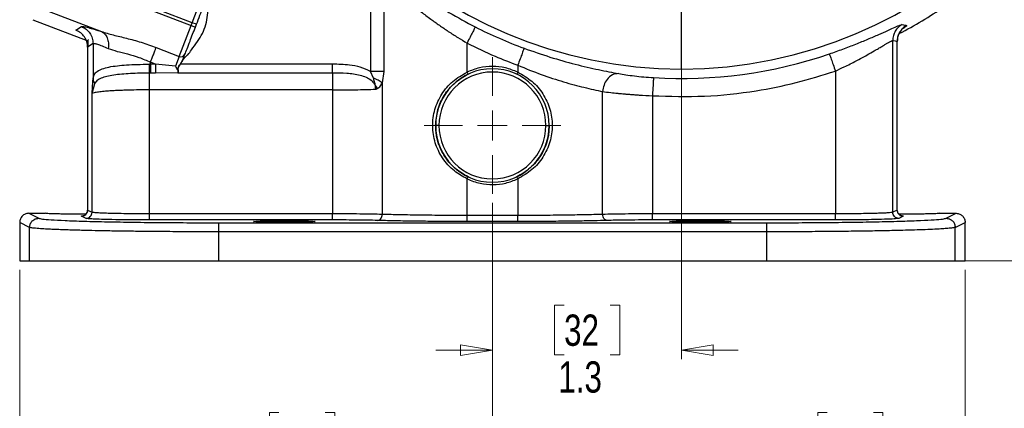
# Model space of a CAD drawing. Header units: inches. Extents: x 0.6 to 16.3, y 0.2 to 11.5.
# Tile 9 of 13: x 9.8 to 14.1, y 4 to 5.7. Entities that reach past the tile are written whole.
import ezdxf

# ---------------------------------------------------------------- set-up
doc = ezdxf.new("R2010")
doc.units = ezdxf.units.IN
doc.header["$MEASUREMENT"] = 0
doc.styles.add('SLDTEXTSTYLE0', font='TXT', dxfattribs={"width": 0.75})
doc.dimstyles.new('SLDDIMSTYLE0', dxfattribs={"dimtxt": 0.137795, "dimasz": 0.14, "dimexe": 0, "dimexo": 0.0625, "dimgap": 0.034449, "dimtad": 0, "dimtih": 1, "dimtoh": 1, "dimdec": 1, "dimlfac": 1.5, "dimrnd": 1e-09, "dimzin": 12, "dimdsep": 46, "dimtxsty": 'SLDTEXTSTYLE0', "dimblk1": 'CLOSED', "dimblk2": 'CLOSED', "dimsah": 1, "dimcen": 0.09, "dimadec": 0, "dimazin": 3, "dimtfac": 1, "dimtdec": 1, "dimtofl": 0, "dimtmove": 0, "dimatfit": 3, "dimldrblk": 'CLOSED', "dimfxl": 0, "dimfrac": 2, "dimtolj": 1, "dimtzin": 12, "dimarcsym": 0})
doc.dimstyles.new('SLDDIMSTYLE1', dxfattribs={"dimtxt": 0.137795, "dimasz": 0.14, "dimexe": 0, "dimexo": 0.0625, "dimgap": 0.034449, "dimtad": 0, "dimdec": 1, "dimlfac": 1.5, "dimrnd": 1e-09, "dimzin": 12, "dimdsep": 46, "dimtxsty": 'SLDTEXTSTYLE0', "dimblk1": 'CLOSED', "dimblk2": 'CLOSED', "dimsah": 1, "dimcen": 0.09, "dimadec": 0, "dimazin": 3, "dimtfac": 1, "dimtdec": 1, "dimtofl": 0, "dimtmove": 0, "dimatfit": 3, "dimldrblk": 'CLOSED', "dimfxl": 0, "dimfrac": 2, "dimtolj": 1, "dimtzin": 12, "dimarcsym": 0})
doc.dimstyles.new('SLDDIMSTYLE2', dxfattribs={"dimtxt": 0.137795, "dimasz": 0.14, "dimexe": 0, "dimexo": 0.0625, "dimgap": 0.034449, "dimtad": 0, "dimdec": 1, "dimlfac": 1.5, "dimrnd": 1e-09, "dimzin": 12, "dimdsep": 46, "dimtxsty": 'SLDTEXTSTYLE0', "dimblk1": 'CLOSED', "dimblk2": 'CLOSED', "dimsah": 1, "dimcen": 0.09, "dimadec": 0, "dimazin": 3, "dimtfac": 1, "dimtdec": 1, "dimtmove": 0, "dimatfit": 0, "dimldrblk": 'CLOSED', "dimfxl": 0, "dimfrac": 2, "dimtolj": 1, "dimtzin": 12, "dimarcsym": 0})
doc.dimstyles.new('SLDDIMSTYLE3', dxfattribs={"dimtxt": 0.137795, "dimasz": 0.14, "dimexe": 0, "dimexo": 0.0625, "dimgap": 0.034449, "dimtad": 0, "dimdec": 1, "dimlfac": 1.5, "dimrnd": 1e-09, "dimzin": 12, "dimdsep": 46, "dimtxsty": 'SLDTEXTSTYLE0', "dimblk1": 'CLOSED', "dimblk2": 'CLOSED', "dimsah": 1, "dimcen": 0.09, "dimadec": 0, "dimazin": 3, "dimtfac": 1, "dimtofl": 0, "dimtmove": 0, "dimatfit": 3, "dimldrblk": 'CLOSED', "dimfxl": 0, "dimfrac": 2, "dimtolj": 1, "dimtzin": 12, "dimarcsym": 0})
doc.dimstyles.new('SLDDIMSTYLE4', dxfattribs={"dimtxt": 0.137795, "dimasz": 0.14, "dimexe": 0, "dimexo": 0.0625, "dimgap": 0.034449, "dimtad": 0, "dimtih": 1, "dimtoh": 1, "dimdec": 1, "dimlfac": 1.5, "dimrnd": 1e-09, "dimzin": 12, "dimdsep": 46, "dimtxsty": 'SLDTEXTSTYLE0', "dimblk1": 'CLOSED', "dimblk2": 'CLOSED', "dimsah": 1, "dimcen": 0.09, "dimadec": 0, "dimazin": 3, "dimtfac": 1, "dimtofl": 0, "dimtmove": 0, "dimatfit": 3, "dimldrblk": 'CLOSED', "dimfxl": 0, "dimfrac": 2, "dimtolj": 1, "dimtzin": 12, "dimarcsym": 0})

# ---------------------------------------------------------------- blocks, each defined once
blk = doc.blocks.new('_Closed')
at = {"color": 0, "linetype": 'ByBlock', "lineweight": -2}
for p, q in [((-1, 0.166667), (0, 0)), ((-1, 0.166667), (-1, -0.166667)), ((0, 0), (-1, -0.166667)), ((0, 0), (-1, 0))]:
    blk.add_line(p, q, dxfattribs=at)
blk = doc.blocks.new('_D')
at = {"color": 7, "linetype": 'Continuous', "lineweight": 0}
for p, q in [((13.2198, 9.5086), (15.6873, 9.5086)), ((15.648, 9.5086), (15.648, 8.403)), ((15.4952, 8.375), (15.4533, 8.375)), ((15.4533, 8.375), (15.4533, 8.1562)), ((15.8007, 8.375), (15.8427, 8.375)), ((15.8427, 8.375), (15.8427, 8.1562)), ((15.4533, 8.1562), (15.4952, 8.1562)), ((15.8427, 8.1562), (15.8007, 8.1562)), ((15.648, 4.6389), (15.648, 7.9501)), ((13.9163, 4.6389), (15.6873, 4.6389))]:
    blk.add_line(p, q, dxfattribs=at)
at = {"color": 7, "linetype": 'Continuous', "lineweight": 18, "xscale": 0.14, "yscale": 0.14}
for p, rotation in [((15.648, 9.5086), 90.0000000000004), ((15.648, 4.6389), 270.0000000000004)]:
    blk.add_blockref('_Closed', p, dxfattribs=dict(at, rotation=rotation))
at = {"color": 7, "linetype": 'Continuous', "lineweight": 18, "char_height": 0.1378, "attachment_point": 1, "style": 'SLDTEXTSTYLE0'}
for s, insert in [('186', (15.4952, 8.3339)), ('7.3', (15.5207, 8.1277))]:
    blk.add_mtext(s, dxfattribs=dict(at, insert=insert))
blk = doc.blocks.new('_D_1')
at = {"color": 7, "linetype": 'Continuous', "lineweight": 0}
for p, q in [((14.7242, 6.8776), (14.7242, 3.2609)), ((11.8375, 4.8951), (11.8375, 3.2609)), ((14.0802, 3.4988), (14.0382, 3.4988)), ((14.0382, 3.4988), (14.0382, 3.28)), ((14.3857, 3.4988), (14.4276, 3.4988)), ((14.4276, 3.4988), (14.4276, 3.28)), ((11.8375, 3.3003), (13.9174, 3.3003)), ((14.7242, 3.3003), (14.5485, 3.3003)), ((14.0382, 3.28), (14.0802, 3.28)), ((14.4276, 3.28), (14.3857, 3.28))]:
    blk.add_line(p, q, dxfattribs=at)
at = {"color": 7, "linetype": 'Continuous', "lineweight": 18, "xscale": 0.14, "yscale": 0.14, "rotation": 180.0000000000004}
blk.add_blockref('_Closed', (11.8375, 3.3003), dxfattribs=at)
at = {"color": 7, "linetype": 'Continuous', "lineweight": 18, "xscale": 0.14, "yscale": 0.14}
blk.add_blockref('_Closed', (14.7242, 3.3003), dxfattribs=at)
at = {"color": 7, "linetype": 'Continuous', "lineweight": 18, "char_height": 0.1378, "attachment_point": 1, "style": 'SLDTEXTSTYLE0'}
for s, insert in [('110', (14.0802, 3.4576)), ('4.3', (14.1057, 3.2515))]:
    blk.add_mtext(s, dxfattribs=dict(at, insert=insert))
blk = doc.blocks.new('_D_2')
at = {"color": 7, "linetype": 'Continuous', "lineweight": 0}
for p, q in [((12.6708, 6.9745), (12.6708, 4.2058)), ((11.8375, 4.8951), (11.8375, 4.2058)), ((12.1534, 4.4437), (12.1114, 4.4437)), ((12.1114, 4.4437), (12.1114, 4.2249)), ((12.357, 4.4437), (12.399, 4.4437)), ((12.399, 4.4437), (12.399, 4.2249)), ((11.8375, 4.2452), (11.5875, 4.2452)), ((12.1114, 4.2249), (12.1534, 4.2249)), ((12.399, 4.2249), (12.357, 4.2249)), ((12.6708, 4.2452), (12.9208, 4.2452))]:
    blk.add_line(p, q, dxfattribs=at)
at = {"color": 7, "linetype": 'Continuous', "lineweight": 18, "xscale": 0.14, "yscale": 0.14}
blk.add_blockref('_Closed', (11.8375, 4.2452, -1.031), dxfattribs=at)
at = {"color": 7, "linetype": 'Continuous', "lineweight": 18, "xscale": 0.14, "yscale": 0.14, "rotation": 180.0000000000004}
blk.add_blockref('_Closed', (12.6708, 4.2452, -1.031), dxfattribs=at)
at = {"color": 7, "linetype": 'Continuous', "lineweight": 18, "char_height": 0.1378, "attachment_point": 1, "style": 'SLDTEXTSTYLE0'}
for s, insert in [('32', (12.1534, 4.4025)), ('1.3', (12.1279, 4.1964))]:
    blk.add_mtext(s, dxfattribs=dict(at, insert=insert))
blk = doc.blocks.new('_D_3')
at = {"color": 7, "linetype": 'Continuous', "lineweight": 0}
for p, q in [((11.8375, 4.8951), (11.8375, 3.7334)), ((9.7542, 4.5995), (9.7542, 3.7334)), ((10.8967, 3.9712), (10.8547, 3.9712)), ((10.8547, 3.9712), (10.8547, 3.7525)), ((11.1003, 3.9712), (11.1423, 3.9712)), ((11.1423, 3.9712), (11.1423, 3.7525)), ((9.7542, 3.7727), (10.7339, 3.7727)), ((10.8547, 3.7525), (10.8967, 3.7525)), ((11.1423, 3.7525), (11.1003, 3.7525)), ((11.8375, 3.7727), (11.2632, 3.7727))]:
    blk.add_line(p, q, dxfattribs=at)
at = {"color": 7, "linetype": 'Continuous', "lineweight": 18, "xscale": 0.14, "yscale": 0.14, "rotation": 180.0000000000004}
blk.add_blockref('_Closed', (9.7542, 3.7727, -1.031), dxfattribs=at)
at = {"color": 7, "linetype": 'Continuous', "lineweight": 18, "xscale": 0.14, "yscale": 0.14}
blk.add_blockref('_Closed', (11.8375, 3.7727, -1.031), dxfattribs=at)
at = {"color": 7, "linetype": 'Continuous', "lineweight": 18, "char_height": 0.1378, "attachment_point": 1, "style": 'SLDTEXTSTYLE0'}
for s, insert in [('79', (10.8967, 3.9301)), ('3.1', (10.8713, 3.7239))]:
    blk.add_mtext(s, dxfattribs=dict(at, insert=insert))
blk = doc.blocks.new('_D_4')
at = {"color": 7, "linetype": 'Continuous', "lineweight": 0}
for p, q in [((11.8375, 4.8951), (11.8375, 3.7334)), ((13.9208, 4.5995), (13.9208, 3.7334)), ((13.3129, 3.9712), (13.2709, 3.9712)), ((13.2709, 3.9712), (13.2709, 3.7525)), ((13.5165, 3.9712), (13.5585, 3.9712)), ((13.5585, 3.9712), (13.5585, 3.7525)), ((11.8375, 3.7727), (13.15, 3.7727)), ((13.2709, 3.7525), (13.3129, 3.7525)), ((13.5585, 3.7525), (13.5165, 3.7525)), ((13.9208, 3.7727), (13.6794, 3.7727))]:
    blk.add_line(p, q, dxfattribs=at)
at = {"color": 7, "linetype": 'Continuous', "lineweight": 18, "xscale": 0.14, "yscale": 0.14, "rotation": 180.0000000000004}
blk.add_blockref('_Closed', (11.8375, 3.7727, -1.031), dxfattribs=at)
at = {"color": 7, "linetype": 'Continuous', "lineweight": 18, "xscale": 0.14, "yscale": 0.14}
blk.add_blockref('_Closed', (13.9208, 3.7727, -1.031), dxfattribs=at)
at = {"color": 7, "linetype": 'Continuous', "lineweight": 18, "char_height": 0.1378, "attachment_point": 1, "style": 'SLDTEXTSTYLE0'}
for s, insert in [('79', (13.3129, 3.9301)), ('3.1', (13.2874, 3.7239))]:
    blk.add_mtext(s, dxfattribs=dict(at, insert=insert))
blk = doc.blocks.new('_D_5')
at = {"color": 7, "linetype": 'Continuous', "lineweight": 0}
for p, q in [((13.1516, 7.4553), (15.1456, 7.4553)), ((15.1063, 7.4553), (15.1063, 5.63)), ((14.9535, 5.602), (14.9116, 5.602)), ((14.9116, 5.602), (14.9116, 5.3832)), ((15.259, 5.602), (15.301, 5.602)), ((15.301, 5.602), (15.301, 5.3832)), ((14.9116, 5.3832), (14.9535, 5.3832)), ((15.301, 5.3832), (15.259, 5.3832)), ((15.1063, 4.6389), (15.1063, 5.177)), ((13.9163, 4.6389), (15.1456, 4.6389))]:
    blk.add_line(p, q, dxfattribs=at)
at = {"color": 7, "linetype": 'Continuous', "lineweight": 18, "xscale": 0.14, "yscale": 0.14}
for p, rotation in [((15.1063, 7.4553, -1.031), 90.0000000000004), ((15.1063, 4.6389, -1.031), 270.0000000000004)]:
    blk.add_blockref('_Closed', p, dxfattribs=dict(at, rotation=rotation))
at = {"color": 7, "linetype": 'Continuous', "lineweight": 18, "char_height": 0.1378, "attachment_point": 1, "style": 'SLDTEXTSTYLE0'}
for s, insert in [('107', (14.9535, 5.5608)), ('4.2', (14.979, 5.3547))]:
    blk.add_mtext(s, dxfattribs=dict(at, insert=insert))
blk = doc.blocks.new('SW_CENTERMARKSYMBOL_1')
at = {"color": 0, "linetype": 'Continuous', "lineweight": 18}
for p, q in [((0, 0.1312), (0, 0.3011)), ((0, 0), (0, 0.0656)), ((-0.1312, 0), (-0.3011, 0)), ((0, 0), (-0.0656, 0)), ((0, 0), (0, -0.0656)), ((0, 0), (0.0656, 0)), ((0.1312, 0), (0.3011, 0)), ((0, -0.1312), (0, -0.3011))]:
    blk.add_line(p, q, dxfattribs=at)

msp = doc.modelspace()

# ---------------------------------------------------------------- linework, layer by layer
at = {"color": 7, "linetype": 'Continuous', "lineweight": 25}
for p, q in [((9.8935, 5.9127), (10.5097, 5.6761)), ((11.2995, 5.8783), (11.2995, 5.4736)), ((11.3583, 5.8783), (11.3583, 5.4736)), ((12.6708, 5.4844), (12.6708, 5.8751)), ((10.5145, 5.6886), (10.1099, 5.8439)), ((10.5145, 5.6886), (10.5667, 5.8246)), ((9.8339, 5.7573), (10.1143, 5.6496)), ((9.8126, 5.7017), (10.0546, 5.6088)), ((10.5097, 5.6761), (10.5145, 5.6886)), ((10.5332, 5.6815), (10.5145, 5.6886)), ((10.0022, 5.6552), (10.0262, 5.6717)), ((10.4575, 5.5402), (10.5097, 5.6761)), ((10.5097, 5.6761), (10.5284, 5.669)), ((10.5284, 5.669), (10.5332, 5.6815)), ((11.7257, 5.4707), (11.7257, 5.5987)), ((13.6017, 4.853), (13.6017, 5.6103)), ((13.6215, 4.8629), (13.6215, 5.6062)), ((13.6218, 4.8625), (13.6218, 5.6066)), ((13.6218, 4.8633), (13.6218, 5.6058)), ((10.0531, 5.5812), (10.0531, 4.8628)), ((10.0531, 5.5798), (10.0531, 4.8633)), ((10.0775, 5.5971), (10.0535, 5.5806)), ((10.0535, 5.5806), (10.0535, 4.8629)), ((10.0775, 5.5971), (10.0775, 5.4394)), ((10.3555, 5.5793), (10.4575, 5.5402)), ((10.3524, 5.5056), (10.3305, 5.5141)), ((10.3305, 5.5056), (10.3305, 5.5141)), ((10.4575, 5.5402), (10.4408, 5.4965)), ((10.4623, 5.506), (10.4726, 5.5238)), ((10.3524, 5.5056), (10.3305, 5.5056)), ((10.3305, 5.4679), (10.3524, 5.4679)), ((10.4408, 5.4965), (10.3524, 5.5056)), ((10.3524, 5.4679), (10.4517, 5.4692)), ((10.4517, 5.4692), (10.4518, 5.4695)), ((10.4517, 5.4692), (10.4517, 5.4679)), ((10.4517, 5.4679), (11.1324, 5.4679)), ((10.4518, 5.4695), (10.452, 5.4701)), ((11.1324, 5.5056), (10.4627, 5.5056)), ((11.3129, 5.4447), (11.2995, 5.4736)), ((11.3583, 5.4736), (11.3518, 5.4242)), ((11.73, 5.4616), (11.7257, 5.4707)), ((11.9493, 5.4707), (11.945, 5.4616)), ((11.9493, 5.5009), (11.9493, 5.4707)), ((13.3487, 5.4755), (13.3487, 4.8461)), ((11.3518, 5.4242), (11.3518, 4.8437)), ((10.0733, 5.376), (10.0858, 5.4203)), ((11.1324, 5.3925), (10.3263, 5.3925)), ((10.3263, 4.8461), (10.3263, 5.3925)), ((11.1324, 5.3925), (11.1324, 4.8461)), ((12.3232, 4.8437), (12.3232, 5.3851)), ((10.0733, 4.853), (10.0733, 5.376)), ((12.5425, 5.3666), (12.5425, 4.8461)), ((11.602, 5.2356), (11.5874, 5.2356)), ((12.073, 5.2356), (12.0875, 5.2356)), ((11.7257, 5.0004), (11.73, 5.0095)), ((11.7257, 4.8391), (11.7257, 5.0004)), ((11.9493, 5.0004), (11.945, 5.0095)), ((11.9493, 5.0004), (11.9493, 4.8391)), ((10.0535, 4.8629), (10.0733, 4.853)), ((13.6215, 4.8629), (13.6017, 4.853)), ((9.7942, 4.8486), (9.838, 4.8267)), ((9.7942, 4.8486), (9.8685, 4.8486)), ((10.0464, 4.8452), (10.0042, 4.845)), ((10.0467, 4.8264), (10.0269, 4.8363)), ((11.1324, 4.8461), (10.3263, 4.8461)), ((11.1324, 4.8194), (10.3263, 4.8194)), ((11.9493, 4.8391), (11.7257, 4.8391)), ((13.3487, 4.8461), (12.5425, 4.8461)), ((13.3487, 4.8194), (12.5425, 4.8194)), ((13.6481, 4.8363), (13.6283, 4.8264)), ((13.6708, 4.845), (13.6288, 4.8452)), ((13.8065, 4.8486), (13.8808, 4.8486)), ((13.837, 4.8267), (13.8808, 4.8486)), ((9.798, 4.7867), (9.7542, 4.8086)), ((9.7542, 4.8086), (9.7542, 4.6389)), ((9.798, 4.6389), (9.798, 4.7867)), ((10.6302, 4.807), (13.0448, 4.807)), ((11.9493, 4.8124), (11.7257, 4.8124)), ((13.877, 4.7867), (13.9208, 4.8086)), ((13.877, 4.6389), (13.877, 4.7867)), ((13.9208, 4.6389), (13.9208, 4.8086)), ((10.6302, 4.767), (10.6302, 4.6389)), ((13.0448, 4.767), (10.6302, 4.767)), ((13.0448, 4.767), (13.0448, 4.6389)), ((9.7542, 4.6389), (9.798, 4.6389)), ((9.798, 4.6389), (10.6302, 4.6389)), ((10.6302, 4.6389), (13.0448, 4.6389)), ((13.0448, 4.6389), (13.877, 4.6389)), ((13.877, 4.6389), (13.9208, 4.6389))]:
    msp.add_line(p, q, dxfattribs=at)
at = {"color": 8, "linetype": 'Continuous', "lineweight": 25}
for p, q in [((10.9208, 4.809), (10.9208, 4.8161)), ((12.7542, 4.809), (12.7542, 4.8161))]:
    msp.add_line(p, q, dxfattribs=at)
at = {"color": 7, "linetype": 'Continuous', "lineweight": 25, "flags": 128}
for points in [[(13.6017, 5.6103), (13.6128, 5.608), (13.6215, 5.6062)], [(12.0878, 5.2356), (12.084, 5.1921), (12.0756, 5.1583)]]:
    msp.add_lwpolyline(points, dxfattribs=at)
at = {"color": 7, "linetype": 'Continuous', "lineweight": 25}
for centre, radius, start, end in [((12.6708, 7.4553), 1.9709, 180, 270), ((12.6708, 7.4553), 1.9709, 270, 0), ((12.6708, 7.4553), 2.0533, 297.8707, 304.3161), ((12.6708, 7.4553), 2.0034, 243.0222, 249.7354), ((10.4654, 5.5573), 0.0189, 245.4037, 334.8829), ((12.6708, 7.4553), 2.0127, 266.4856, 288.9009), ((11.8375, 5.2356), 0.2501, 0, 180), ((11.8375, 5.2356), 0.2355, 0, 180), ((11.8375, 5.2356), 0.2501, 180, 0), ((11.8375, 5.2356), 0.2355, 180, 0)]:
    msp.add_arc(centre, radius, start, end, dxfattribs=at)
for points, knots in [([(11.3519, 5.9386), (11.3797, 5.9164), (11.4351, 5.8721), (11.5351, 5.8016), (11.6441, 5.7326), (11.7227, 5.6908), (11.762, 5.6699)], [0, 0, 0, 0, 0.251644, 0.502201, 0.751399, 1, 1, 1, 1]), ([(11.3583, 5.8783), (11.3643, 5.8726), (11.377, 5.8606), (11.3982, 5.8411), (11.421, 5.8208), (11.4453, 5.7996), (11.4717, 5.7774), (11.4982, 5.7558), (11.5297, 5.731), (11.5637, 5.7055), (11.6035, 5.677), (11.6435, 5.6499), (11.6842, 5.6236), (11.7121, 5.6068), (11.7257, 5.5987)], [0, 0, 0, 0, 0.062595, 0.132227, 0.208907, 0.278023, 0.352922, 0.439648, 0.500843, 0.610308, 0.707262, 0.803657, 0.904633, 1, 1, 1, 1]), ([(10.4736, 5.5244), (10.4768, 5.5287), (10.4831, 5.5373), (10.4989, 5.5489), (10.5136, 5.5746), (10.5377, 5.6035), (10.5604, 5.6406), (10.5758, 5.6798), (10.583, 5.721), (10.5862, 5.7544), (10.5881, 5.7799), (10.5914, 5.7964), (10.5869, 5.8115), (10.5884, 5.8208), (10.5892, 5.8256)], [0, 0, 0, 0, 0.048184, 0.09573, 0.17265, 0.309973, 0.434794, 0.561141, 0.686048, 0.808704, 0.862482, 0.916313, 0.956883, 1, 1, 1, 1]), ([(10.5332, 5.6815), (10.5383, 5.6948), (10.5488, 5.7221), (10.5621, 5.7567), (10.5724, 5.7838), (10.5769, 5.7954), (10.5791, 5.8011)], [0, 0, 0, 0, 0.275602, 0.561074, 0.784398, 1, 1, 1, 1]), ([(10.0262, 5.6717), (10.0285, 5.672), (10.0332, 5.6727), (10.0545, 5.6677), (10.0817, 5.66), (10.1034, 5.6531), (10.1143, 5.6496)], [0, 0, 0, 0, 0.2763426, 0.5572042, 0.7791057, 1, 1, 1, 1]), ([(10.1143, 5.6496), (10.1313, 5.6445), (10.1657, 5.6342), (10.2257, 5.6202), (10.2899, 5.603), (10.3335, 5.5873), (10.3555, 5.5793)], [0, 0, 0, 0, 0.235853, 0.476927, 0.735796, 1, 1, 1, 1]), ([(10.1143, 5.6496), (10.1196, 5.6464), (10.1302, 5.6401), (10.1407, 5.622), (10.1464, 5.5998), (10.1451, 5.5833), (10.1444, 5.575)], [0, 0, 0, 0, 0.250006, 0.499998, 0.750005, 1, 1, 1, 1]), ([(10.4824, 5.5493), (10.4853, 5.5568), (10.4912, 5.5721), (10.5035, 5.6041), (10.5162, 5.6372), (10.5243, 5.6585), (10.5284, 5.669)], [0, 0, 0, 0, 0.275602, 0.561074, 0.784398, 1, 1, 1, 1]), ([(13.3228, 5.5511), (13.3427, 5.5581), (13.3825, 5.572), (13.4397, 5.5942), (13.4932, 5.6161), (13.5411, 5.6369), (13.582, 5.6553), (13.6139, 5.6697), (13.6361, 5.6792), (13.6408, 5.68), (13.6432, 5.6805)], [0, 0, 0, 0, 0.122465, 0.245388, 0.368972, 0.49356, 0.619049, 0.745165, 0.872321, 1, 1, 1, 1]), ([(13.6432, 5.6805), (13.6372, 5.6765), (13.6252, 5.6687), (13.6121, 5.6515), (13.6034, 5.6317), (13.6022, 5.6175), (13.6017, 5.6103)], [0, 0, 0, 0, 0.250002, 0.5, 0.749998, 1, 1, 1, 1]), ([(13.6625, 5.676), (13.6565, 5.6721), (13.6447, 5.6643), (13.6318, 5.6471), (13.6231, 5.6275), (13.622, 5.6133), (13.6215, 5.6062)], [0, 0, 0, 0, 0.250005, 0.500008, 0.750002, 1, 1, 1, 1]), ([(13.6218, 5.6058), (13.6223, 5.6126), (13.6231, 5.6232), (13.6277, 5.6362), (13.6318, 5.6445), (13.6349, 5.6496), (13.6361, 5.6513), (13.6363, 5.6516)], [0, 0, 0, 0, 0.3252943, 0.4975278, 0.6999191, 0.9471177, 1, 1, 1, 1]), ([(13.6218, 5.6058), (13.6223, 5.6126), (13.6231, 5.6231), (13.6273, 5.6352), (13.6293, 5.6392), (13.6303, 5.6411)], [0, 0, 0, 0, 0.509285, 0.7790158, 1, 1, 1, 1]), ([(13.6432, 5.6805), (13.6468, 5.6796), (13.6532, 5.6781), (13.6596, 5.6767), (13.6625, 5.676)], [0, 0, 0, 0, 0.559999, 1, 1, 1, 1]), ([(10.0569, 5.614), (10.0563, 5.6138), (10.054, 5.6131), (10.054, 5.6069), (10.055, 5.5958), (10.0546, 5.5848), (10.0545, 5.58)], [0, 0, 0, 0, 0.116439, 0.452903, 0.758549, 1, 1, 1, 1]), ([(10.0775, 5.5971), (10.079, 5.5974), (10.082, 5.5981), (10.0961, 5.5941), (10.1163, 5.5867), (10.1349, 5.579), (10.1444, 5.575)], [0, 0, 0, 0, 0.246548, 0.494832, 0.74232, 1, 1, 1, 1]), ([(11.7257, 5.5987), (11.7667, 5.5787), (11.8398, 5.5429), (11.9158, 5.5137), (11.9493, 5.5009)], [0, 0, 0, 0, 0.559983, 1, 1, 1, 1]), ([(13.3487, 5.4755), (13.3617, 5.4815), (13.3932, 5.496), (13.4409, 5.5201), (13.4852, 5.5441), (13.5169, 5.5624), (13.5383, 5.5749), (13.5539, 5.5842), (13.5668, 5.5919), (13.578, 5.5986), (13.5874, 5.6039), (13.5973, 5.6093), (13.5999, 5.6099), (13.6017, 5.6103)], [0, 0, 0, 0, 0.104503, 0.252732, 0.398693, 0.505824, 0.574462, 0.638867, 0.699124, 0.755336, 0.818871, 0.88069, 1, 1, 1, 1]), ([(10.1444, 5.575), (10.1571, 5.5706), (10.1823, 5.5618), (10.2294, 5.5514), (10.2802, 5.5371), (10.3136, 5.5218), (10.3305, 5.5141)], [0, 0, 0, 0, 0.247971, 0.49533, 0.745303, 1, 1, 1, 1]), ([(11.9769, 5.5759), (12.0151, 5.5625), (12.0915, 5.5357), (12.2037, 5.5045), (12.3087, 5.4802), (12.3655, 5.4696), (12.394, 5.4643)], [0, 0, 0, 0, 0.247678, 0.496248, 0.746877, 1, 1, 1, 1]), ([(10.4627, 5.5056), (10.465, 5.5088), (10.4691, 5.5144), (10.472, 5.5208), (10.4733, 5.5236)], [0, 0, 0, 0, 0.561144, 1, 1, 1, 1]), ([(10.4726, 5.5238), (10.4727, 5.524), (10.4728, 5.5242), (10.4729, 5.5245), (10.473, 5.5246)], [0, 0, 0, 0, 0.560825, 1, 1, 1, 1]), ([(10.4733, 5.5236), (10.4732, 5.5236), (10.473, 5.5237), (10.4728, 5.5238), (10.4727, 5.5238), (10.4726, 5.5238), (10.4726, 5.5238)], [0, 0, 0, 0, 0.2717755, 0.5610085, 0.7859679, 1, 1, 1, 1]), ([(10.473, 5.5246), (10.475, 5.53), (10.4787, 5.5397), (10.4813, 5.5464), (10.4824, 5.5493)], [0, 0, 0, 0, 0.56, 1, 1, 1, 1]), ([(10.473, 5.5246), (10.473, 5.5246), (10.473, 5.5246), (10.4732, 5.5246), (10.4734, 5.5245), (10.4735, 5.5244), (10.4736, 5.5244)], [0, 0, 0, 0, 0.270298, 0.562426, 0.789708, 1, 1, 1, 1]), ([(10.4733, 5.5236), (10.4733, 5.5237), (10.4734, 5.524), (10.4735, 5.5243), (10.4736, 5.5244)], [0, 0, 0, 0, 0.560082, 1, 1, 1, 1]), ([(10.0775, 5.4394), (10.0787, 5.446), (10.0813, 5.4605), (10.0946, 5.4745), (10.1167, 5.4857), (10.1466, 5.4936), (10.1833, 5.499), (10.2257, 5.5027), (10.2733, 5.505), (10.3078, 5.5054), (10.3255, 5.5056)], [0, 0, 0, 0, 0.1099552, 0.2381165, 0.3611578, 0.4870198, 0.6136151, 0.7343812, 0.8631416, 1, 1, 1, 1]), ([(10.0858, 5.4203), (10.089, 5.4254), (10.0955, 5.4358), (10.1135, 5.4458), (10.1378, 5.4537), (10.168, 5.4593), (10.2032, 5.4633), (10.242, 5.4659), (10.2835, 5.4675), (10.312, 5.4678), (10.3263, 5.4679)], [0, 0, 0, 0, 0.1224151, 0.2475766, 0.3736897, 0.4996663, 0.6253158, 0.7506351, 0.8753055, 1, 1, 1, 1]), ([(10.3305, 5.5056), (10.3295, 5.5056), (10.3279, 5.5056), (10.3262, 5.5056), (10.3255, 5.5056)], [0, 0, 0, 0, 0.560001, 1, 1, 1, 1]), ([(10.3263, 5.4679), (10.3262, 5.4699), (10.326, 5.4738), (10.3258, 5.4839), (10.3256, 5.4948), (10.3255, 5.502), (10.3255, 5.5056)], [0, 0, 0, 0, 0.27977, 0.559537, 0.779763, 1, 1, 1, 1]), ([(10.3263, 5.4679), (10.3271, 5.4679), (10.3285, 5.4679), (10.3299, 5.4679), (10.3305, 5.4679)], [0, 0, 0, 0, 0.559986, 1, 1, 1, 1]), ([(10.4408, 5.4965), (10.4422, 5.4937), (10.4452, 5.4881), (10.4493, 5.4807), (10.4523, 5.4742), (10.4521, 5.4715), (10.452, 5.4701)], [0, 0, 0, 0, 0.251921, 0.503166, 0.752497, 1, 1, 1, 1]), ([(10.4517, 5.4679), (10.4519, 5.4684), (10.4522, 5.4692), (10.4526, 5.4704), (10.4528, 5.4708)], [0, 0, 0, 0, 0.559762, 1, 1, 1, 1]), ([(10.452, 5.4701), (10.4521, 5.4702), (10.4521, 5.4703), (10.4522, 5.4704), (10.4522, 5.4705)], [0, 0, 0, 0, 0.5598044, 1, 1, 1, 1]), ([(10.4522, 5.4705), (10.4526, 5.4726), (10.4533, 5.4769), (10.4524, 5.4848), (10.4535, 5.4917), (10.4565, 5.4984), (10.46, 5.503), (10.4623, 5.506)], [0, 0, 0, 0, 0.246367, 0.495816, 0.62212, 0.748597, 1, 1, 1, 1]), ([(10.4522, 5.4705), (10.4522, 5.4706), (10.4523, 5.4707), (10.4524, 5.4708), (10.4526, 5.4708), (10.4527, 5.4708), (10.4528, 5.4708)], [0, 0, 0, 0, 0.244506, 0.499953, 0.754971, 1, 1, 1, 1]), ([(10.4528, 5.4708), (10.4532, 5.4729), (10.4539, 5.4771), (10.4528, 5.4848), (10.4539, 5.4916), (10.4569, 5.4983), (10.4604, 5.5027), (10.4627, 5.5056)], [0, 0, 0, 0, 0.2491817, 0.4986705, 0.6237495, 0.7489444, 1, 1, 1, 1]), ([(10.4623, 5.506), (10.4623, 5.506), (10.4624, 5.5059), (10.4625, 5.5059), (10.4626, 5.5058), (10.4627, 5.5057), (10.4627, 5.5056)], [0, 0, 0, 0, 0.245641, 0.499999, 0.754427, 1, 1, 1, 1]), ([(11.2995, 5.4736), (11.285, 5.4806), (11.2559, 5.4946), (11.1988, 5.504), (11.1576, 5.505), (11.1324, 5.5056)], [0, 0, 0, 0, 0.279835, 0.560479, 1, 1, 1, 1]), ([(11.1324, 5.4679), (11.1535, 5.4677), (11.1945, 5.4671), (11.2445, 5.4613), (11.2803, 5.4497), (11.3027, 5.4367), (11.3164, 5.4211), (11.3223, 5.4065), (11.3228, 5.399), (11.3231, 5.3952)], [0, 0, 0, 0, 0.283842, 0.551774, 0.675697, 0.791595, 0.898594, 0.949597, 1, 1, 1, 1]), ([(11.7257, 5.0004), (11.7257, 5.0004), (11.7065, 5.0106), (11.6644, 5.0349), (11.6152, 5.0898), (11.5822, 5.1585), (11.5705, 5.2328), (11.5806, 5.3074), (11.6117, 5.3753), (11.6601, 5.4333), (11.7038, 5.4582), (11.7257, 5.4707)], [0, 0, 0, 0, 0.000002, 0.110557, 0.24436, 0.370146, 0.49546, 0.620748, 0.74649, 0.872816, 1, 1, 1, 1]), ([(11.9493, 5.4707), (11.9313, 5.4778), (11.8954, 5.4921), (11.8375, 5.4978), (11.7795, 5.4921), (11.7437, 5.4778), (11.7257, 5.4707)], [0, 0, 0, 0, 0.250261, 0.5, 0.749739, 1, 1, 1, 1]), ([(11.9493, 5.5009), (11.9839, 5.4868), (12.052, 5.4591), (12.1515, 5.427), (12.2453, 5.4019), (12.2967, 5.3908), (12.3232, 5.3851)], [0, 0, 0, 0, 0.25507, 0.501531, 0.743677, 1, 1, 1, 1]), ([(11.9493, 5.4707), (11.971, 5.4583), (12.0143, 5.4337), (12.0625, 5.3764), (12.0937, 5.3093), (12.1044, 5.2356), (12.0937, 5.1618), (12.0625, 5.0947), (12.0143, 5.0374), (11.971, 5.0128), (11.9493, 5.0004)], [0, 0, 0, 0, 0.1260366, 0.2512335, 0.3758426, 0.500004, 0.6241543, 0.7487672, 0.8739618, 1, 1, 1, 1]), ([(12.5425, 5.3666), (12.619, 5.3643), (12.7718, 5.3597), (12.9839, 5.3833), (13.1768, 5.4213), (13.2914, 5.4574), (13.3487, 5.4755)], [0, 0, 0, 0, 0.279977, 0.559953, 0.779976, 1, 1, 1, 1]), ([(10.0733, 5.376), (10.0738, 5.3841), (10.0745, 5.3943), (10.0752, 5.4064), (10.0758, 5.4153), (10.0766, 5.4266), (10.0772, 5.4353), (10.0775, 5.4394)], [0, 0, 0, 0, 0.3753924, 0.4646941, 0.5660259, 0.793886, 1, 1, 1, 1]), ([(11.3518, 5.4242), (11.3463, 5.4279), (11.3354, 5.4352), (11.3204, 5.4415), (11.3129, 5.4447)], [0, 0, 0, 0, 0.499995, 1, 1, 1, 1]), ([(11.3231, 5.3952), (11.3231, 5.3952), (11.3231, 5.3952), (11.3231, 5.3952), (11.3231, 5.3952), (11.3231, 5.3952), (11.3231, 5.3952), (11.3231, 5.3952), (11.3231, 5.3952), (11.3231, 5.3952), (11.3231, 5.3952), (11.3231, 5.3952), (11.3231, 5.3955), (11.3231, 5.3961), (11.3231, 5.397), (11.323, 5.3976), (11.323, 5.3979), (11.323, 5.3983), (11.323, 5.399), (11.3229, 5.4002), (11.3228, 5.4019), (11.3227, 5.4043), (11.3223, 5.4077), (11.3217, 5.4127), (11.3204, 5.42), (11.3177, 5.431), (11.3147, 5.4395), (11.3129, 5.4447)], [0, 0, 0, 0, 0.000387, 0.000578, 0.000598, 0.000604, 0.00061, 0.000616, 0.000623, 0.000645, 0.000834, 0.001712, 0.0032, 0.013797, 0.042063, 0.050351, 0.053046, 0.057814, 0.073009, 0.095051, 0.126704, 0.171958, 0.23677, 0.330287, 0.467534, 0.674709, 1, 1, 1, 1]), ([(11.3231, 5.3952), (11.3249, 5.3956), (11.3283, 5.3964), (11.3344, 5.4002), (11.3433, 5.4081), (11.3484, 5.4179), (11.3518, 5.4242)], [0, 0, 0, 0, 0.139695, 0.274003, 0.528904, 1, 1, 1, 1]), ([(11.5872, 5.2356), (11.5891, 5.2591), (11.593, 5.3063), (11.6167, 5.3567), (11.6367, 5.3855), (11.6515, 5.4037), (11.6786, 5.4321), (11.7095, 5.4498), (11.73, 5.4616)], [0, 0, 0, 0, 0.2496647, 0.4995398, 0.5828286, 0.6248069, 0.7499982, 1, 1, 1, 1]), ([(12.394, 5.4643), (12.3847, 5.4636), (12.366, 5.4622), (12.3428, 5.4411), (12.3278, 5.4139), (12.3247, 5.3947), (12.3232, 5.3851)], [0, 0, 0, 0, 0.2795799, 0.559159, 0.7795792, 1, 1, 1, 1]), ([(12.394, 5.4643), (12.4042, 5.4625), (12.4246, 5.459), (12.4625, 5.4539), (12.5039, 5.4494), (12.533, 5.4474), (12.5474, 5.4464)], [0, 0, 0, 0, 0.2521493, 0.5029134, 0.7521795, 1, 1, 1, 1]), ([(10.3263, 5.3925), (10.3109, 5.3925), (10.2796, 5.3923), (10.2416, 5.3915), (10.2123, 5.3907), (10.191, 5.3898), (10.1706, 5.3889), (10.1483, 5.3875), (10.1241, 5.3857), (10.0999, 5.383), (10.0799, 5.3798), (10.0756, 5.3773), (10.0733, 5.376)], [0, 0, 0, 0, 0.120069, 0.24333, 0.306236, 0.369949, 0.434472, 0.499807, 0.598871, 0.71527, 0.848986, 1, 1, 1, 1]), ([(11.1324, 5.3925), (11.1492, 5.3925), (11.183, 5.3926), (11.2327, 5.3931), (11.2808, 5.394), (11.3089, 5.3948), (11.3231, 5.3952)], [0, 0, 0, 0, 0.241762, 0.48901, 0.741753, 1, 1, 1, 1]), ([(11.3217, 5.4122), (11.3231, 5.4099), (11.3261, 5.405), (11.3288, 5.4002), (11.3303, 5.3976)], [0, 0, 0, 0, 0.456451, 1, 1, 1, 1]), ([(12.3232, 5.3851), (12.3348, 5.3836), (12.355, 5.3811), (12.3843, 5.3781), (12.4045, 5.3761), (12.4155, 5.3751), (12.4258, 5.3741), (12.4375, 5.3732), (12.453, 5.372), (12.4684, 5.3708), (12.4979, 5.3688), (12.5228, 5.3676), (12.5425, 5.3666)], [0, 0, 0, 0, 0.200362, 0.350463, 0.430024, 0.481246, 0.499647, 0.567589, 0.634, 0.698881, 0.762234, 1, 1, 1, 1]), ([(11.73, 5.0095), (11.7117, 5.0197), (11.6879, 5.0331), (11.6616, 5.0571), (11.6443, 5.0755), (11.6274, 5.0983), (11.6136, 5.1225), (11.604, 5.1444), (11.5967, 5.1659), (11.5913, 5.1881), (11.5878, 5.2119), (11.5874, 5.2277), (11.5872, 5.2356)], [0, 0, 0, 0, 0.221305, 0.288191, 0.377956, 0.490596, 0.590296, 0.675211, 0.745349, 0.832065, 0.916925, 1, 1, 1, 1]), ([(12.0878, 5.2356), (12.0859, 5.212), (12.082, 5.1648), (12.0583, 5.1145), (12.0383, 5.0857), (12.0236, 5.0675), (11.9964, 5.039), (11.9655, 5.0213), (11.945, 5.0095)], [0, 0, 0, 0, 0.249647, 0.499518, 0.581752, 0.62477, 0.749991, 1, 1, 1, 1]), ([(11.7257, 5.0004), (11.7449, 4.9929), (11.7817, 4.9784), (11.8402, 4.9735), (11.8967, 4.9794), (11.9317, 4.9934), (11.9493, 5.0004)], [0, 0, 0, 0, 0.267138, 0.511404, 0.755597, 1, 1, 1, 1]), ([(10.0531, 4.8633), (10.0531, 4.8619), (10.0529, 4.859), (10.0518, 4.8545), (10.0498, 4.8501), (10.0458, 4.8444), (10.0436, 4.8427), (10.0419, 4.8415)], [0, 0, 0, 0, 0.1102656, 0.2215097, 0.3447149, 0.5042107, 1, 1, 1, 1]), ([(13.634, 4.841), (13.6339, 4.841), (13.6338, 4.8412), (13.6316, 4.8426), (13.6294, 4.8446), (13.6279, 4.8461), (13.6265, 4.8478), (13.6253, 4.8498), (13.6242, 4.8519), (13.6223, 4.8566), (13.622, 4.8603), (13.6218, 4.8633)], [0, 0, 0, 0, 0.173437, 0.40557, 0.487967, 0.553664, 0.60808, 0.657168, 0.70611, 0.758063, 1, 1, 1, 1]), ([(9.7942, 4.8486), (9.7913, 4.8484), (9.7858, 4.848), (9.7758, 4.8447), (9.7651, 4.8374), (9.756, 4.8243), (9.7548, 4.8138), (9.7542, 4.8086)], [0, 0, 0, 0, 0.136273, 0.26534, 0.500864, 0.749263, 1, 1, 1, 1]), ([(9.838, 4.8267), (9.8421, 4.8256), (9.8506, 4.8233), (9.8904, 4.82), (9.9516, 4.8168), (10.0355, 4.8138), (10.138, 4.8113), (10.254, 4.8093), (10.3778, 4.808), (10.5042, 4.8071), (10.5889, 4.807), (10.6302, 4.807)], [0, 0, 0, 0, 0.104888, 0.214962, 0.329019, 0.445563, 0.562884, 0.677205, 0.789044, 0.897016, 1, 1, 1, 1]), ([(10.0042, 4.845), (9.9871, 4.845), (9.9608, 4.8451), (9.9293, 4.8456), (9.9075, 4.846), (9.89, 4.8466), (9.8731, 4.8474), (9.8703, 4.8481), (9.8685, 4.8486)], [0, 0, 0, 0, 0.239419, 0.36831, 0.499944, 0.631588, 0.760505, 1, 1, 1, 1]), ([(10.3263, 4.8194), (10.3011, 4.8195), (10.249, 4.8196), (10.1752, 4.8205), (10.1166, 4.8218), (10.077, 4.8233), (10.0535, 4.8248), (10.0489, 4.8259), (10.0467, 4.8264)], [0, 0, 0, 0, 0.177947, 0.367105, 0.562453, 0.714499, 0.861322, 1, 1, 1, 1]), ([(10.3263, 4.8461), (10.3109, 4.8461), (10.2796, 4.8461), (10.2338, 4.8465), (10.1901, 4.8472), (10.1518, 4.848), (10.1196, 4.8491), (10.0987, 4.8501), (10.0853, 4.8511), (10.0767, 4.852), (10.0745, 4.8527), (10.0733, 4.853)], [0, 0, 0, 0, 0.120184, 0.243549, 0.370099, 0.499836, 0.619303, 0.749802, 0.818957, 0.90236, 1, 1, 1, 1]), ([(11.3518, 4.8437), (11.3368, 4.8441), (11.3074, 4.8448), (11.2528, 4.8455), (11.1943, 4.846), (11.1529, 4.846), (11.1324, 4.8461)], [0, 0, 0, 0, 0.256477, 0.50002, 0.751883, 1, 1, 1, 1]), ([(11.3319, 4.8171), (11.317, 4.8175), (11.2869, 4.8182), (11.234, 4.8189), (11.1818, 4.8193), (11.1488, 4.8194), (11.1324, 4.8194)], [0, 0, 0, 0, 0.277512, 0.560548, 0.78244, 1, 1, 1, 1]), ([(11.3319, 4.8171), (11.3348, 4.8176), (11.3405, 4.8187), (11.3471, 4.8259), (11.351, 4.8346), (11.3515, 4.8407), (11.3518, 4.8437)], [0, 0, 0, 0, 0.279634, 0.559249, 0.779637, 1, 1, 1, 1]), ([(11.7257, 4.8124), (11.6984, 4.8125), (11.6432, 4.8125), (11.562, 4.8131), (11.4801, 4.8139), (11.4004, 4.8153), (11.3546, 4.8165), (11.3319, 4.8171)], [0, 0, 0, 0, 0.184501, 0.371954, 0.56083, 0.782571, 1, 1, 1, 1]), ([(11.7257, 4.8391), (11.6908, 4.8391), (11.6204, 4.8393), (11.5205, 4.8402), (11.4275, 4.8417), (11.3775, 4.843), (11.3518, 4.8437)], [0, 0, 0, 0, 0.2481, 0.499972, 0.743508, 1, 1, 1, 1]), ([(12.3232, 4.8437), (12.2975, 4.843), (12.2475, 4.8417), (12.1545, 4.8402), (12.0546, 4.8393), (11.9842, 4.8391), (11.9493, 4.8391)], [0, 0, 0, 0, 0.256503, 0.500028, 0.751905, 1, 1, 1, 1]), ([(12.3431, 4.8171), (12.324, 4.8166), (12.2856, 4.8155), (12.2166, 4.8143), (12.1367, 4.8133), (12.0466, 4.8126), (11.9815, 4.8125), (11.9493, 4.8124)], [0, 0, 0, 0, 0.184531, 0.372002, 0.56088, 0.782605, 1, 1, 1, 1]), ([(12.5425, 4.8461), (12.522, 4.846), (12.4807, 4.846), (12.4222, 4.8455), (12.3676, 4.8448), (12.3382, 4.8441), (12.3232, 4.8437)], [0, 0, 0, 0, 0.248102, 0.49998, 0.743505, 1, 1, 1, 1]), ([(12.3431, 4.8171), (12.3405, 4.8175), (12.3354, 4.8184), (12.3288, 4.8246), (12.3242, 4.8334), (12.3235, 4.8403), (12.3232, 4.8437)], [0, 0, 0, 0, 0.249989, 0.500002, 0.749986, 1, 1, 1, 1]), ([(12.5425, 4.8194), (12.5217, 4.8194), (12.4796, 4.8193), (12.4242, 4.8187), (12.3778, 4.818), (12.3546, 4.8174), (12.3431, 4.8171)], [0, 0, 0, 0, 0.277471, 0.560497, 0.782405, 1, 1, 1, 1]), ([(13.0448, 4.807), (13.0869, 4.807), (13.1732, 4.8071), (13.3018, 4.808), (13.4276, 4.8094), (13.5443, 4.8115), (13.6455, 4.814), (13.7271, 4.8169), (13.7863, 4.8201), (13.8247, 4.8234), (13.833, 4.8256), (13.837, 4.8267)], [0, 0, 0, 0, 0.104853, 0.214895, 0.328926, 0.445457, 0.562779, 0.677114, 0.788977, 0.896981, 1, 1, 1, 1]), ([(13.6017, 4.853), (13.5996, 4.8525), (13.596, 4.8516), (13.5807, 4.8504), (13.5635, 4.8495), (13.5446, 4.8487), (13.519, 4.8479), (13.4849, 4.8472), (13.4412, 4.8465), (13.3954, 4.8461), (13.3641, 4.8461), (13.3487, 4.8461)], [0, 0, 0, 0, 0.14097, 0.249983, 0.33828, 0.421673, 0.500162, 0.629892, 0.75644, 0.879809, 1, 1, 1, 1]), ([(13.6283, 4.8264), (13.625, 4.8257), (13.6182, 4.8244), (13.5807, 4.8225), (13.5281, 4.821), (13.4679, 4.82), (13.4087, 4.8195), (13.3683, 4.8194), (13.3487, 4.8194)], [0, 0, 0, 0, 0.178005, 0.367204, 0.562559, 0.714584, 0.861368, 1, 1, 1, 1]), ([(13.8065, 4.8486), (13.8047, 4.8481), (13.8019, 4.8474), (13.785, 4.8466), (13.7674, 4.846), (13.7459, 4.8456), (13.7142, 4.8451), (13.6879, 4.845), (13.6708, 4.845)], [0, 0, 0, 0, 0.239481, 0.369707, 0.500055, 0.630261, 0.760595, 1, 1, 1, 1]), ([(13.8808, 4.8486), (13.8837, 4.8484), (13.8892, 4.848), (13.8992, 4.8447), (13.9099, 4.8374), (13.919, 4.8243), (13.9202, 4.8138), (13.9208, 4.8086)], [0, 0, 0, 0, 0.136268, 0.265334, 0.500864, 0.749266, 1, 1, 1, 1]), ([(10.6302, 4.767), (10.5966, 4.767), (10.5286, 4.7671), (10.4274, 4.7676), (10.3361, 4.7683), (10.2553, 4.7692), (10.185, 4.7702), (10.1181, 4.7713), (10.0656, 4.7725), (10.0255, 4.7735), (9.9958, 4.7743), (9.9671, 4.7752), (9.9397, 4.7761), (9.9139, 4.7771), (9.8899, 4.7782), (9.8632, 4.7796), (9.835, 4.7814), (9.8085, 4.7839), (9.8017, 4.7857), (9.798, 4.7867)], [0, 0, 0, 0, 0.079768, 0.160951, 0.243549, 0.306445, 0.370139, 0.43463, 0.49992, 0.534019, 0.569106, 0.60518, 0.642242, 0.680292, 0.71933, 0.759355, 0.825954, 0.906171, 1, 1, 1, 1]), ([(10.9208, 4.809), (10.9038, 4.809), (10.8775, 4.8091), (10.8459, 4.8096), (10.8242, 4.81), (10.8066, 4.8106), (10.7902, 4.8114), (10.7819, 4.8125), (10.7902, 4.8137), (10.8066, 4.8145), (10.8242, 4.8151), (10.8459, 4.8155), (10.8775, 4.816), (10.9038, 4.8161), (10.9208, 4.8161)], [0, 0, 0, 0, 0.1197093, 0.1841549, 0.2499722, 0.3157942, 0.3802525, 0.5, 0.6197475, 0.6842058, 0.7500278, 0.8158451, 0.8802907, 1, 1, 1, 1]), ([(10.9208, 4.8161), (10.9379, 4.8161), (10.9642, 4.816), (10.9958, 4.8155), (11.0174, 4.8151), (11.0351, 4.8145), (11.0514, 4.8137), (11.0598, 4.8125), (11.0514, 4.8114), (11.0351, 4.8106), (11.0174, 4.81), (10.9959, 4.8096), (10.9642, 4.8091), (10.9379, 4.809), (10.9208, 4.809)], [0, 0, 0, 0, 0.119702, 0.184803, 0.249972, 0.31508, 0.380259, 0.5, 0.619741, 0.684853, 0.750028, 0.815131, 0.880298, 1, 1, 1, 1]), ([(12.7542, 4.809), (12.7371, 4.809), (12.7108, 4.8091), (12.6792, 4.8096), (12.6575, 4.81), (12.6399, 4.8106), (12.6235, 4.8114), (12.6152, 4.8125), (12.6235, 4.8137), (12.6399, 4.8145), (12.6575, 4.8151), (12.6792, 4.8155), (12.7108, 4.816), (12.7371, 4.8161), (12.7542, 4.8161)], [0, 0, 0, 0, 0.119709, 0.184155, 0.249972, 0.315794, 0.380253, 0.5, 0.619747, 0.684206, 0.750028, 0.815845, 0.880291, 1, 1, 1, 1]), ([(12.7542, 4.8161), (12.7712, 4.8161), (12.7976, 4.816), (12.8292, 4.8155), (12.8507, 4.8151), (12.8684, 4.8145), (12.8847, 4.8137), (12.8931, 4.8125), (12.8847, 4.8114), (12.8684, 4.8106), (12.8508, 4.81), (12.8292, 4.8096), (12.7976, 4.8091), (12.7712, 4.809), (12.7542, 4.809)], [0, 0, 0, 0, 0.119702, 0.184803, 0.249972, 0.31508, 0.380259, 0.5, 0.619741, 0.684853, 0.750028, 0.815131, 0.880298, 1, 1, 1, 1]), ([(13.877, 4.7867), (13.8757, 4.7862), (13.8733, 4.7854), (13.8659, 4.7842), (13.8565, 4.783), (13.8454, 4.782), (13.8331, 4.781), (13.8202, 4.7801), (13.7997, 4.7789), (13.7686, 4.7774), (13.723, 4.7756), (13.673, 4.7741), (13.6114, 4.7725), (13.5358, 4.7709), (13.4441, 4.7695), (13.3474, 4.7684), (13.2476, 4.7676), (13.1463, 4.7671), (13.0784, 4.767), (13.0448, 4.767)], [0, 0, 0, 0, 0.041909, 0.081315, 0.118216, 0.152614, 0.184506, 0.213895, 0.240778, 0.310152, 0.376505, 0.439837, 0.500148, 0.586997, 0.672429, 0.756444, 0.839044, 0.920229, 1, 1, 1, 1])]:
    msp.add_open_spline(points, degree=3, knots=knots, dxfattribs=at)
for points in [[(10.0535, 5.5806), (10.0528, 5.5887), (10.0514, 5.6047), (10.0403, 5.6265), (10.0239, 5.6446), (10.0095, 5.6517), (10.0022, 5.6552)], [(10.0262, 5.6717), (10.0335, 5.6682), (10.0479, 5.6611), (10.0643, 5.643), (10.0754, 5.6212), (10.0768, 5.6051), (10.0775, 5.5971)], [(11.762, 5.6699), (11.7613, 5.6686), (11.76, 5.6659), (11.7515, 5.6493), (11.7397, 5.6261), (11.7304, 5.6078), (11.7257, 5.5987)], [(10.3305, 5.5141), (10.333, 5.5207), (10.3381, 5.5339), (10.3452, 5.5523), (10.3513, 5.5683), (10.3541, 5.5757), (10.3555, 5.5793)], [(11.9769, 5.5759), (11.9764, 5.5745), (11.9754, 5.5717), (11.9689, 5.5542), (11.9599, 5.5298), (11.9528, 5.5105), (11.9493, 5.5009)], [(13.3228, 5.5511), (13.3233, 5.5497), (13.3243, 5.5468), (13.3303, 5.5292), (13.3387, 5.5046), (13.3454, 5.4852), (13.3487, 5.4755)], [(10.3263, 5.3925), (10.3263, 5.4007), (10.3263, 5.4171), (10.3263, 5.4393), (10.3263, 5.4576), (10.3263, 5.4645), (10.3263, 5.4679)], [(10.3305, 5.5056), (10.3305, 5.5015), (10.3305, 5.4933), (10.3305, 5.4822), (10.3305, 5.4731), (10.3305, 5.4697), (10.3305, 5.4679)], [(10.3524, 5.5056), (10.3524, 5.5015), (10.3524, 5.4933), (10.3524, 5.4822), (10.3524, 5.4731), (10.3524, 5.4697), (10.3524, 5.4679)], [(11.1324, 5.4679), (11.1324, 5.4697), (11.1324, 5.4731), (11.1324, 5.4822), (11.1324, 5.4933), (11.1324, 5.5015), (11.1324, 5.5056)], [(11.1324, 5.4679), (11.1324, 5.4645), (11.1324, 5.4577), (11.1324, 5.4393), (11.1324, 5.4172), (11.1324, 5.4007), (11.1324, 5.3925)], [(11.3583, 5.4736), (11.3543, 5.4736), (11.3464, 5.4736), (11.3318, 5.4736), (11.316, 5.4736), (11.305, 5.4736), (11.2995, 5.4736)], [(10.0775, 5.4394), (10.078, 5.436), (10.0789, 5.4291), (10.0835, 5.4233), (10.0858, 5.4203)], [(12.5474, 5.4464), (12.5474, 5.4449), (12.5472, 5.4419), (12.546, 5.4233), (12.5444, 5.3973), (12.5432, 5.3768), (12.5425, 5.3666)], [(10.0269, 4.8363), (10.0304, 4.8367), (10.0373, 4.8375), (10.0461, 4.8436), (10.0523, 4.8524), (10.0531, 4.8594), (10.0535, 4.8629)], [(13.6481, 4.8363), (13.6446, 4.8367), (13.6377, 4.8375), (13.6289, 4.8436), (13.6227, 4.8524), (13.6219, 4.8594), (13.6215, 4.8629)], [(9.798, 4.7867), (9.7986, 4.7919), (9.7998, 4.8024), (9.8091, 4.8156), (9.8223, 4.8248), (9.8327, 4.8261), (9.838, 4.8267)], [(10.0467, 4.8264), (10.0502, 4.8268), (10.0571, 4.8276), (10.0659, 4.8337), (10.0721, 4.8426), (10.0729, 4.8495), (10.0733, 4.853)], [(10.3263, 4.8194), (10.3263, 4.8199), (10.3263, 4.8208), (10.3263, 4.827), (10.3263, 4.8358), (10.3263, 4.8426), (10.3263, 4.8461)], [(11.1324, 4.8194), (11.1324, 4.8199), (11.1324, 4.8208), (11.1324, 4.827), (11.1324, 4.8358), (11.1324, 4.8426), (11.1324, 4.8461)], [(11.7257, 4.8124), (11.7257, 4.8129), (11.7257, 4.8139), (11.7257, 4.8201), (11.7257, 4.8288), (11.7257, 4.8357), (11.7257, 4.8391)], [(11.9493, 4.8124), (11.9493, 4.8129), (11.9493, 4.8139), (11.9493, 4.8201), (11.9493, 4.8288), (11.9493, 4.8357), (11.9493, 4.8391)], [(12.5425, 4.8194), (12.5425, 4.8199), (12.5425, 4.8208), (12.5425, 4.827), (12.5425, 4.8358), (12.5425, 4.8426), (12.5425, 4.8461)], [(13.3487, 4.8194), (13.3487, 4.8199), (13.3487, 4.8208), (13.3487, 4.827), (13.3487, 4.8358), (13.3487, 4.8426), (13.3487, 4.8461)], [(13.6283, 4.8264), (13.6248, 4.8268), (13.6179, 4.8276), (13.6091, 4.8337), (13.6029, 4.8426), (13.6021, 4.8495), (13.6017, 4.853)], [(13.837, 4.8267), (13.8422, 4.8261), (13.8527, 4.8248), (13.8659, 4.8156), (13.8751, 4.8024), (13.8764, 4.7919), (13.877, 4.7867)], [(10.6302, 4.807), (10.6302, 4.8063), (10.6302, 4.8048), (10.6302, 4.7955), (10.6302, 4.7825), (10.6302, 4.7721), (10.6302, 4.767)], [(13.0448, 4.807), (13.0448, 4.8063), (13.0448, 4.8048), (13.0448, 4.7955), (13.0448, 4.7825), (13.0448, 4.7721), (13.0448, 4.767)]]:
    msp.add_open_spline(points, degree=3, dxfattribs=at)
at = {"color": 8, "linetype": 'Continuous', "lineweight": 25}
for points, knots in [([(13.6625, 5.676), (13.6627, 5.6749), (13.6631, 5.6733), (13.648, 5.6637), (13.6435, 5.6608)], [0, 0, 0, 0, 0.702971, 1, 1, 1, 1]), ([(10.0269, 4.8363), (10.0261, 4.837), (10.0252, 4.8378), (10.0374, 4.8386), (10.0393, 4.8387)], [0, 0, 0, 0, 0.8532927, 1, 1, 1, 1]), ([(13.6336, 4.8389), (13.6377, 4.8385), (13.6487, 4.8377), (13.6483, 4.8368), (13.6481, 4.8363)], [0, 0, 0, 0, 0.378014, 1, 1, 1, 1])]:
    msp.add_open_spline(points, degree=3, knots=knots, dxfattribs=at)

# ---------------------------------------------------------------- block references
at = {"color": 7, "linetype": 'Continuous', "lineweight": 0}
msp.add_blockref('SW_CENTERMARKSYMBOL_1', (11.8375, 5.2356), dxfattribs=at)

# ---------------------------------------------------------------- dimensions: what is measured, and where the dimension line sits
at = {"color": 7, "linetype": 'Continuous', "lineweight": 18}
for base, p1, dimstyle, picture, middle in [((15.648, 4.6389), (13.1804, 9.5086), 'SLDDIMSTYLE0', '_D', (15.648, 8.1765)), ((15.1063, 4.6389), (13.1123, 7.4553), 'SLDDIMSTYLE4', '_D_5', (15.1063, 5.4035))]:
    dim = msp.add_linear_dim(base=base, p1=p1, p2=(13.877, 4.6389), angle=90, dimstyle=dimstyle, dxfattribs=at)
    dim.commit()
    dim.dimension.update_dxf_attribs({"geometry": picture, "text_midpoint": middle, "dimtype": 160})
for base, p1, p2, dimstyle, picture, middle in [((11.83749, 4.24519), (12.67083, 7.01384), (11.83749, 4.93445), 'SLDDIMSTYLE2', '_D_2', (12.2552, 4.24519)), ((11.8375, 3.3003), (14.7242, 6.917), (11.8375, 4.9344), 'SLDDIMSTYLE1', '_D_1', (14.2329, 3.3003)), ((11.8375, 3.7727), (9.7542, 4.6389), (11.8375, 4.9344), 'SLDDIMSTYLE1', '_D_3', (10.9985, 3.7727)), ((13.9208, 3.7727), (11.8375, 4.9344), (13.9208, 4.6389), 'SLDDIMSTYLE3', '_D_4', (13.4147, 3.7727))]:
    dim = msp.add_linear_dim(base=base, p1=p1, p2=p2, dimstyle=dimstyle, dxfattribs=at)
    dim.commit()
    dim.dimension.update_dxf_attribs({"geometry": picture, "text_midpoint": middle, "dimtype": 160})

doc.saveas('drawing.dxf')
